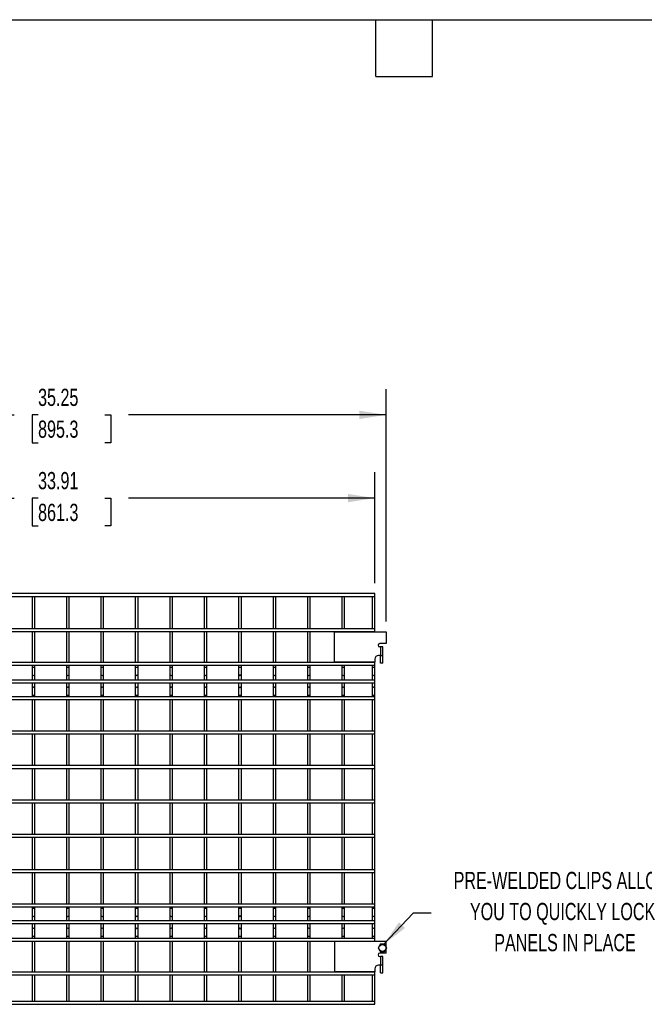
# Model space of a CAD drawing. Header units: inches. Extents: x 0.2 to 10.7, y 0.2 to 7.9.
# Tile 3 of 14: x 3.2 to 6.2, y 2.8 to 7.6. Entities that reach past the tile are written whole.
import ezdxf

# ---------------------------------------------------------------- set-up
doc = ezdxf.new("R2010")
doc.units = ezdxf.units.IN
doc.header["$MEASUREMENT"] = 0
doc.layers.add('DIMENSIONS', color=140, linetype='Continuous', lineweight=25)
doc.layers.add('TEXT', color=140, linetype='Continuous', lineweight=25)
doc.styles.add('SLDTEXTSTYLE0', font='TXT', dxfattribs={"width": 0.7})
doc.dimstyles.new('SLDDIMSTYLE0', dxfattribs={"dimtxt": 0.084961, "dimasz": 0.13, "dimexe": 0, "dimexo": 0.0625, "dimgap": 0.02124, "dimtad": 0, "dimtih": 1, "dimtoh": 1, "dimlfac": 12, "dimrnd": 1e-09, "dimzin": 12, "dimdsep": 46, "dimtxsty": 'SLDTEXTSTYLE0', "dimsah": 1, "dimcen": 0.09, "dimadec": 0, "dimazin": 3, "dimtfac": 1, "dimtofl": 0, "dimtmove": 0, "dimatfit": 3, "dimfxl": 0, "dimfrac": 2, "dimtolj": 1, "dimtzin": 12, "dimarcsym": 0})

# ---------------------------------------------------------------- blocks, each defined once
blk = doc.blocks.new('SW_NOTE_0')
at = {"layer": 'DIMENSIONS', "color": 0, "char_height": 0.5, "attachment_point": 2, "style": 'SLDTEXTSTYLE0'}
for s, insert in [('PRE-WELDED CLIPS ALLOW', (4.508, 0.645)), ('YOU TO QUICKLY LOCK', (4.487, -0.258)), ('PANELS IN PLACE', (4.557, -1.161))]:
    blk.add_mtext(s, dxfattribs=dict(at, insert=insert))
blk = doc.blocks.new('PRE-WELDED')
at = {"layer": 'DIMENSIONS', "color": 140}
blk.add_blockref('SW_NOTE_0', (-0.265, 0.85), dxfattribs=at)
blk = doc.blocks.new('_D')
at = {"layer": 'DIMENSIONS'}
for p, q in [((2.073, 4.832), (2.073, 5.3698)), ((4.8989, 4.832), (4.8989, 5.3698)), ((2.073, 5.2448), (3.1538, 5.2448)), ((3.2689, 5.2448), (3.2404, 5.2448)), ((3.2404, 5.2448), (3.2404, 5.1098)), ((3.5921, 5.2448), (3.6206, 5.2448)), ((3.6206, 5.2448), (3.6206, 5.1098)), ((4.8989, 5.2448), (3.7072, 5.2448)), ((3.2404, 5.1098), (3.2689, 5.1098)), ((3.6206, 5.1098), (3.5921, 5.1098))]:
    blk.add_line(p, q, dxfattribs=at)
for points in [[(2.073, 5.2448), (2.203, 5.2248), (2.203, 5.2648)], [(4.8989, 5.2448), (4.7689, 5.2648), (4.7689, 5.2248)]]:
    blk.add_solid(points, dxfattribs=at)
at = {"layer": 'DIMENSIONS', "char_height": 0.08333, "attachment_point": 1, "style": 'SLDTEXTSTYLE0'}
for s, insert in [('33.91', (3.2689, 5.3712)), ('861.3', (3.2689, 5.2172))]:
    blk.add_mtext(s, dxfattribs=dict(at, insert=insert))
blk = doc.blocks.new('_D_1')
at = {"layer": 'DIMENSIONS'}
for p, q in [((2.0173, 4.6466), (2.0173, 5.7731)), ((4.9546, 4.6466), (4.9546, 5.7731)), ((2.0173, 5.6481), (3.1538, 5.6481)), ((3.2689, 5.6481), (3.2404, 5.6481)), ((3.2404, 5.6481), (3.2404, 5.5131)), ((3.5921, 5.6481), (3.6206, 5.6481)), ((3.6206, 5.6481), (3.6206, 5.5131)), ((4.9546, 5.6481), (3.7072, 5.6481)), ((3.2404, 5.5131), (3.2689, 5.5131)), ((3.6206, 5.5131), (3.5921, 5.5131))]:
    blk.add_line(p, q, dxfattribs=at)
for points in [[(2.0173, 5.6481), (2.1473, 5.6281), (2.1473, 5.6681)], [(4.9546, 5.6481), (4.8246, 5.6681), (4.8246, 5.6281)]]:
    blk.add_solid(points, dxfattribs=at)
at = {"layer": 'DIMENSIONS', "char_height": 0.08333, "attachment_point": 1, "style": 'SLDTEXTSTYLE0'}
for s, insert in [('35.25', (3.2689, 5.7746)), ('895.3', (3.2689, 5.6205))]:
    blk.add_mtext(s, dxfattribs=dict(at, insert=insert))

msp = doc.modelspace()

# ---------------------------------------------------------------- linework, layer by layer
for p, q in [((4.89887, 4.782), (2.07304, 4.782)), ((4.89887, 4.76866), (4.89887, 4.782)), ((2.07304, 4.76866), (4.89887, 4.76866)), ((3.2397, 4.76866), (3.2397, 4.61116)), ((3.25304, 4.61116), (3.25304, 4.76866)), ((3.40637, 4.76866), (3.40637, 4.61116)), ((3.4197, 4.61116), (3.4197, 4.76866)), ((3.57304, 4.76866), (3.57304, 4.61116)), ((3.58637, 4.61116), (3.58637, 4.76866)), ((3.7397, 4.76866), (3.7397, 4.61116)), ((3.75304, 4.61116), (3.75304, 4.76866)), ((3.90637, 4.76866), (3.90637, 4.61116)), ((3.9197, 4.61116), (3.9197, 4.76866)), ((4.07304, 4.76866), (4.07304, 4.61116)), ((4.08637, 4.61116), (4.08637, 4.76866)), ((4.2397, 4.76866), (4.2397, 4.61116)), ((4.25304, 4.61116), (4.25304, 4.76866)), ((4.40637, 4.76866), (4.40637, 4.61116)), ((4.4197, 4.61116), (4.4197, 4.76866)), ((4.57304, 4.76866), (4.57304, 4.61116)), ((4.58637, 4.61116), (4.58637, 4.76866)), ((4.7397, 4.76866), (4.7397, 4.61116)), ((4.75304, 4.61116), (4.75304, 4.76866)), ((4.88554, 4.76866), (4.88554, 4.61116)), ((4.89887, 4.61116), (4.89887, 4.76866)), ((4.89887, 4.61116), (2.07304, 4.61116)), ((2.07304, 4.59783), (4.89887, 4.59783)), ((3.2397, 4.59783), (3.2397, 4.44866)), ((3.25304, 4.44866), (3.25304, 4.59783)), ((3.40637, 4.59783), (3.40637, 4.44866)), ((3.4197, 4.44866), (3.4197, 4.59783)), ((3.57304, 4.59783), (3.57304, 4.44866)), ((3.58637, 4.44866), (3.58637, 4.59783)), ((3.7397, 4.59783), (3.7397, 4.44866)), ((3.75304, 4.44866), (3.75304, 4.59783)), ((3.90637, 4.59783), (3.90637, 4.44866)), ((3.9197, 4.44866), (3.9197, 4.59783)), ((4.07304, 4.59783), (4.07304, 4.44866)), ((4.08637, 4.44866), (4.08637, 4.59783)), ((4.2397, 4.59783), (4.2397, 4.44866)), ((4.25304, 4.44866), (4.25304, 4.59783)), ((4.40637, 4.59783), (4.40637, 4.44866)), ((4.4197, 4.44866), (4.4197, 4.59783)), ((4.57304, 4.59783), (4.57304, 4.44866)), ((4.58637, 4.44866), (4.58637, 4.59783)), ((4.70462, 4.4495), (4.70462, 4.59658)), ((4.70462, 4.59658), (4.95462, 4.59658)), ((4.7397, 4.59783), (4.7397, 4.59658)), ((4.75304, 4.59658), (4.75304, 4.59783)), ((4.88554, 4.59783), (4.88554, 4.59658)), ((4.89887, 4.59783), (4.89887, 4.61116)), ((4.89887, 4.59658), (4.89887, 4.59783)), ((4.95462, 4.59658), (4.95462, 4.54033)), ((4.95462, 4.54033), (4.92295, 4.54033)), ((4.92662, 4.52366), (4.92295, 4.52366)), ((4.92662, 4.52366), (4.92662, 4.482)), ((4.93779, 4.52366), (4.92662, 4.52366)), ((4.93779, 4.482), (4.93779, 4.52366)), ((4.89887, 4.44866), (2.07304, 4.44866)), ((4.89887, 4.4495), (4.70462, 4.4495)), ((4.7397, 4.4495), (4.7397, 4.44866)), ((4.75304, 4.44866), (4.75304, 4.4495)), ((4.88554, 4.4495), (4.88554, 4.44866)), ((4.89887, 4.46383), (4.89887, 4.4495)), ((4.89887, 4.44866), (4.89887, 4.4495)), ((4.89887, 4.43533), (4.89887, 4.44866)), ((4.92662, 4.482), (4.91704, 4.482)), ((4.92662, 4.482), (4.93779, 4.482)), ((4.92662, 4.4455), (4.92662, 4.482)), ((4.93779, 4.4455), (4.92662, 4.4455)), ((4.93779, 4.4455), (4.93779, 4.482)), ((2.07304, 4.43533), (4.89887, 4.43533)), ((3.2397, 4.43533), (3.2397, 4.42425)), ((3.2397, 4.42425), (3.2397, 4.39137)), ((3.24637, 4.42425), (3.2397, 4.42425)), ((3.2397, 4.39137), (3.2397, 4.36351)), ((3.25304, 4.42425), (3.24637, 4.42425)), ((3.25304, 4.42425), (3.25304, 4.43533)), ((3.25304, 4.39137), (3.25304, 4.42425)), ((3.25304, 4.36351), (3.25304, 4.39137)), ((3.40637, 4.43533), (3.40637, 4.42425)), ((3.40637, 4.42425), (3.40637, 4.39137)), ((3.41304, 4.42425), (3.40637, 4.42425)), ((3.40637, 4.39137), (3.40637, 4.36351)), ((3.4197, 4.42425), (3.41304, 4.42425)), ((3.4197, 4.42425), (3.4197, 4.43533)), ((3.4197, 4.39137), (3.4197, 4.42425)), ((3.4197, 4.36351), (3.4197, 4.39137)), ((3.57304, 4.43533), (3.57304, 4.42425)), ((3.57304, 4.42425), (3.57304, 4.39137)), ((3.5797, 4.42425), (3.57304, 4.42425)), ((3.57304, 4.39137), (3.57304, 4.36351)), ((3.58637, 4.42425), (3.5797, 4.42425)), ((3.58637, 4.42425), (3.58637, 4.43533)), ((3.58637, 4.39137), (3.58637, 4.42425)), ((3.58637, 4.36351), (3.58637, 4.39137)), ((3.7397, 4.43533), (3.7397, 4.42425)), ((3.7397, 4.42425), (3.7397, 4.39137)), ((3.74637, 4.42425), (3.7397, 4.42425)), ((3.7397, 4.39137), (3.7397, 4.36351)), ((3.75304, 4.42425), (3.74637, 4.42425)), ((3.75304, 4.42425), (3.75304, 4.43533)), ((3.75304, 4.39137), (3.75304, 4.42425)), ((3.75304, 4.36351), (3.75304, 4.39137)), ((3.90637, 4.43533), (3.90637, 4.42425)), ((3.90637, 4.42425), (3.90637, 4.39137)), ((3.91304, 4.42425), (3.90637, 4.42425)), ((3.90637, 4.39137), (3.90637, 4.36351)), ((3.9197, 4.42425), (3.91304, 4.42425)), ((3.9197, 4.42425), (3.9197, 4.43533)), ((3.9197, 4.39137), (3.9197, 4.42425)), ((3.9197, 4.36351), (3.9197, 4.39137)), ((4.07304, 4.43533), (4.07304, 4.42425)), ((4.07304, 4.42425), (4.07304, 4.39137)), ((4.0797, 4.42425), (4.07304, 4.42425)), ((4.07304, 4.39137), (4.07304, 4.36351)), ((4.08637, 4.42425), (4.0797, 4.42425)), ((4.08637, 4.42425), (4.08637, 4.43533)), ((4.08637, 4.39137), (4.08637, 4.42425)), ((4.08637, 4.36351), (4.08637, 4.39137)), ((4.2397, 4.43533), (4.2397, 4.42425)), ((4.2397, 4.42425), (4.2397, 4.39137)), ((4.24637, 4.42425), (4.2397, 4.42425)), ((4.2397, 4.39137), (4.2397, 4.36351)), ((4.25304, 4.42425), (4.24637, 4.42425)), ((4.25304, 4.42425), (4.25304, 4.43533)), ((4.25304, 4.39137), (4.25304, 4.42425)), ((4.25304, 4.36351), (4.25304, 4.39137)), ((4.40637, 4.43533), (4.40637, 4.42425)), ((4.40637, 4.42425), (4.40637, 4.39137)), ((4.41304, 4.42425), (4.40637, 4.42425)), ((4.40637, 4.39137), (4.40637, 4.36351)), ((4.4197, 4.42425), (4.41304, 4.42425)), ((4.4197, 4.42425), (4.4197, 4.43533)), ((4.4197, 4.39137), (4.4197, 4.42425)), ((4.4197, 4.36351), (4.4197, 4.39137)), ((4.57304, 4.43533), (4.57304, 4.42425)), ((4.57304, 4.42425), (4.57304, 4.39137)), ((4.5797, 4.42425), (4.57304, 4.42425)), ((4.57304, 4.39137), (4.57304, 4.36351)), ((4.58637, 4.42425), (4.5797, 4.42425)), ((4.58637, 4.42425), (4.58637, 4.43533)), ((4.58637, 4.39137), (4.58637, 4.42425)), ((4.58637, 4.36351), (4.58637, 4.39137)), ((4.7397, 4.43533), (4.7397, 4.42425)), ((4.7397, 4.42425), (4.7397, 4.39137)), ((4.74637, 4.42425), (4.7397, 4.42425)), ((4.7397, 4.39137), (4.7397, 4.36351)), ((4.75304, 4.42425), (4.74637, 4.42425)), ((4.75304, 4.42425), (4.75304, 4.43533)), ((4.75304, 4.39137), (4.75304, 4.42425)), ((4.75304, 4.36351), (4.75304, 4.39137)), ((4.88554, 4.43533), (4.88554, 4.42425)), ((4.88554, 4.42425), (4.88554, 4.39137)), ((4.8922, 4.42425), (4.88554, 4.42425)), ((4.88554, 4.39137), (4.88554, 4.36351)), ((4.89887, 4.42425), (4.8922, 4.42425)), ((4.89887, 4.42425), (4.89887, 4.43533)), ((4.89887, 4.39137), (4.89887, 4.42425)), ((4.89887, 4.36351), (4.89887, 4.39137)), ((4.89887, 4.36351), (2.07304, 4.36351)), ((2.07304, 4.35018), (4.89887, 4.35018)), ((3.2397, 4.35018), (3.2397, 4.3217)), ((3.25304, 4.3217), (3.25304, 4.35018)), ((3.40637, 4.35018), (3.40637, 4.3217)), ((3.4197, 4.3217), (3.4197, 4.35018)), ((3.57304, 4.35018), (3.57304, 4.3217)), ((3.58637, 4.3217), (3.58637, 4.35018)), ((3.7397, 4.35018), (3.7397, 4.3217)), ((3.75304, 4.3217), (3.75304, 4.35018)), ((3.90637, 4.35018), (3.90637, 4.3217)), ((3.9197, 4.3217), (3.9197, 4.35018)), ((4.07304, 4.35018), (4.07304, 4.3217)), ((4.08637, 4.3217), (4.08637, 4.35018)), ((4.2397, 4.35018), (4.2397, 4.3217)), ((4.25304, 4.3217), (4.25304, 4.35018)), ((4.40637, 4.35018), (4.40637, 4.3217)), ((4.4197, 4.3217), (4.4197, 4.35018)), ((4.57304, 4.35018), (4.57304, 4.3217)), ((4.58637, 4.3217), (4.58637, 4.35018)), ((4.7397, 4.35018), (4.7397, 4.3217)), ((4.75304, 4.3217), (4.75304, 4.35018)), ((4.88554, 4.35018), (4.88554, 4.3217)), ((4.89887, 4.35018), (4.89887, 4.36351)), ((4.89887, 4.3217), (4.89887, 4.35018)), ((3.2397, 4.3217), (3.2397, 4.28883)), ((3.25304, 4.28883), (3.25304, 4.3217)), ((3.40637, 4.3217), (3.40637, 4.28883)), ((3.4197, 4.28883), (3.4197, 4.3217)), ((3.57304, 4.3217), (3.57304, 4.28883)), ((3.58637, 4.28883), (3.58637, 4.3217)), ((3.7397, 4.3217), (3.7397, 4.28883)), ((3.75304, 4.28883), (3.75304, 4.3217)), ((3.90637, 4.3217), (3.90637, 4.28883)), ((3.9197, 4.28883), (3.9197, 4.3217)), ((4.07304, 4.3217), (4.07304, 4.28883)), ((4.08637, 4.28883), (4.08637, 4.3217)), ((4.2397, 4.3217), (4.2397, 4.28883)), ((4.25304, 4.28883), (4.25304, 4.3217)), ((4.40637, 4.3217), (4.40637, 4.28883)), ((4.4197, 4.28883), (4.4197, 4.3217)), ((4.57304, 4.3217), (4.57304, 4.28883)), ((4.58637, 4.28883), (4.58637, 4.3217)), ((4.7397, 4.3217), (4.7397, 4.28883)), ((4.75304, 4.28883), (4.75304, 4.3217)), ((4.88554, 4.3217), (4.88554, 4.28883)), ((4.89887, 4.28883), (4.89887, 4.3217)), ((4.89887, 4.282), (2.07304, 4.282)), ((2.07304, 4.26866), (4.89887, 4.26866)), ((3.2397, 4.28883), (3.2397, 4.282)), ((3.25304, 4.28883), (3.2397, 4.28883)), ((3.2397, 4.26866), (3.2397, 4.11533)), ((3.25304, 4.282), (3.25304, 4.28883)), ((3.25304, 4.11533), (3.25304, 4.26866)), ((3.40637, 4.28883), (3.40637, 4.282)), ((3.4197, 4.28883), (3.40637, 4.28883)), ((3.40637, 4.26866), (3.40637, 4.11533)), ((3.4197, 4.282), (3.4197, 4.28883)), ((3.4197, 4.11533), (3.4197, 4.26866)), ((3.57304, 4.28883), (3.57304, 4.282)), ((3.58637, 4.28883), (3.57304, 4.28883)), ((3.57304, 4.26866), (3.57304, 4.11533)), ((3.58637, 4.282), (3.58637, 4.28883)), ((3.58637, 4.11533), (3.58637, 4.26866)), ((3.7397, 4.28883), (3.7397, 4.282)), ((3.75304, 4.28883), (3.7397, 4.28883)), ((3.7397, 4.26866), (3.7397, 4.11533)), ((3.75304, 4.282), (3.75304, 4.28883)), ((3.75304, 4.11533), (3.75304, 4.26866)), ((3.90637, 4.28883), (3.90637, 4.282)), ((3.9197, 4.28883), (3.90637, 4.28883)), ((3.90637, 4.26866), (3.90637, 4.11533)), ((3.9197, 4.282), (3.9197, 4.28883)), ((3.9197, 4.11533), (3.9197, 4.26866)), ((4.07304, 4.28883), (4.07304, 4.282)), ((4.08637, 4.28883), (4.07304, 4.28883)), ((4.07304, 4.26866), (4.07304, 4.11533)), ((4.08637, 4.282), (4.08637, 4.28883)), ((4.08637, 4.11533), (4.08637, 4.26866)), ((4.2397, 4.28883), (4.2397, 4.282)), ((4.25304, 4.28883), (4.2397, 4.28883)), ((4.2397, 4.26866), (4.2397, 4.11533)), ((4.25304, 4.282), (4.25304, 4.28883)), ((4.25304, 4.11533), (4.25304, 4.26866)), ((4.40637, 4.28883), (4.40637, 4.282)), ((4.4197, 4.28883), (4.40637, 4.28883)), ((4.40637, 4.26866), (4.40637, 4.11533)), ((4.4197, 4.282), (4.4197, 4.28883)), ((4.4197, 4.11533), (4.4197, 4.26866)), ((4.57304, 4.28883), (4.57304, 4.282)), ((4.58637, 4.28883), (4.57304, 4.28883)), ((4.57304, 4.26866), (4.57304, 4.11533)), ((4.58637, 4.282), (4.58637, 4.28883)), ((4.58637, 4.11533), (4.58637, 4.26866)), ((4.7397, 4.28883), (4.7397, 4.282)), ((4.75304, 4.28883), (4.7397, 4.28883)), ((4.7397, 4.26866), (4.7397, 4.11533)), ((4.75304, 4.282), (4.75304, 4.28883)), ((4.75304, 4.11533), (4.75304, 4.26866)), ((4.88554, 4.28883), (4.88554, 4.282)), ((4.89887, 4.28883), (4.88554, 4.28883)), ((4.88554, 4.26866), (4.88554, 4.11533)), ((4.89887, 4.282), (4.89887, 4.28883)), ((4.89887, 4.26866), (4.89887, 4.282)), ((4.89887, 4.11533), (4.89887, 4.26866)), ((4.89887, 4.11533), (2.07304, 4.11533)), ((4.89887, 4.102), (4.89887, 4.11533)), ((2.07304, 4.102), (4.89887, 4.102)), ((3.2397, 4.102), (3.2397, 3.94866)), ((3.25304, 3.94866), (3.25304, 4.102)), ((3.40637, 4.102), (3.40637, 3.94866)), ((3.4197, 3.94866), (3.4197, 4.102)), ((3.57304, 4.102), (3.57304, 3.94866)), ((3.58637, 3.94866), (3.58637, 4.102)), ((3.7397, 4.102), (3.7397, 3.94866)), ((3.75304, 3.94866), (3.75304, 4.102)), ((3.90637, 4.102), (3.90637, 3.94866)), ((3.9197, 3.94866), (3.9197, 4.102)), ((4.07304, 4.102), (4.07304, 3.94866)), ((4.08637, 3.94866), (4.08637, 4.102)), ((4.2397, 4.102), (4.2397, 3.94866)), ((4.25304, 3.94866), (4.25304, 4.102)), ((4.40637, 4.102), (4.40637, 3.94866)), ((4.4197, 3.94866), (4.4197, 4.102)), ((4.57304, 4.102), (4.57304, 3.94866)), ((4.58637, 3.94866), (4.58637, 4.102)), ((4.7397, 4.102), (4.7397, 3.94866)), ((4.75304, 3.94866), (4.75304, 4.102)), ((4.88554, 4.102), (4.88554, 3.94866)), ((4.89887, 3.94866), (4.89887, 4.102)), ((4.89887, 3.94866), (2.07304, 3.94866)), ((2.07304, 3.93533), (4.89887, 3.93533)), ((3.2397, 3.93533), (3.2397, 3.782)), ((3.25304, 3.782), (3.25304, 3.93533)), ((3.40637, 3.93533), (3.40637, 3.782)), ((3.4197, 3.782), (3.4197, 3.93533)), ((3.57304, 3.93533), (3.57304, 3.782)), ((3.58637, 3.782), (3.58637, 3.93533)), ((3.7397, 3.93533), (3.7397, 3.782)), ((3.75304, 3.782), (3.75304, 3.93533)), ((3.90637, 3.93533), (3.90637, 3.782)), ((3.9197, 3.782), (3.9197, 3.93533)), ((4.07304, 3.93533), (4.07304, 3.782)), ((4.08637, 3.782), (4.08637, 3.93533)), ((4.2397, 3.93533), (4.2397, 3.782)), ((4.25304, 3.782), (4.25304, 3.93533)), ((4.40637, 3.93533), (4.40637, 3.782)), ((4.4197, 3.782), (4.4197, 3.93533)), ((4.57304, 3.93533), (4.57304, 3.782)), ((4.58637, 3.782), (4.58637, 3.93533)), ((4.7397, 3.93533), (4.7397, 3.782)), ((4.75304, 3.782), (4.75304, 3.93533)), ((4.88554, 3.93533), (4.88554, 3.782)), ((4.89887, 3.93533), (4.89887, 3.94866)), ((4.89887, 3.782), (4.89887, 3.93533)), ((4.89887, 3.782), (2.07304, 3.782)), ((2.07304, 3.76866), (4.89887, 3.76866)), ((3.2397, 3.76866), (3.2397, 3.61533)), ((3.25304, 3.61533), (3.25304, 3.76866)), ((3.40637, 3.76866), (3.40637, 3.61533)), ((3.4197, 3.61533), (3.4197, 3.76866)), ((3.57304, 3.76866), (3.57304, 3.61533)), ((3.58637, 3.61533), (3.58637, 3.76866)), ((3.7397, 3.76866), (3.7397, 3.61533)), ((3.75304, 3.61533), (3.75304, 3.76866)), ((3.90637, 3.76866), (3.90637, 3.61533)), ((3.9197, 3.61533), (3.9197, 3.76866)), ((4.07304, 3.76866), (4.07304, 3.61533)), ((4.08637, 3.61533), (4.08637, 3.76866)), ((4.2397, 3.76866), (4.2397, 3.61533)), ((4.25304, 3.61533), (4.25304, 3.76866)), ((4.40637, 3.76866), (4.40637, 3.61533)), ((4.4197, 3.61533), (4.4197, 3.76866)), ((4.57304, 3.76866), (4.57304, 3.61533)), ((4.58637, 3.61533), (4.58637, 3.76866)), ((4.7397, 3.76866), (4.7397, 3.61533)), ((4.75304, 3.61533), (4.75304, 3.76866)), ((4.88554, 3.76866), (4.88554, 3.61533)), ((4.89887, 3.76866), (4.89887, 3.782)), ((4.89887, 3.61533), (4.89887, 3.76866)), ((4.89887, 3.61533), (2.07304, 3.61533)), ((2.07304, 3.602), (4.89887, 3.602)), ((3.2397, 3.602), (3.2397, 3.4445)), ((3.25304, 3.4445), (3.25304, 3.602)), ((3.40637, 3.602), (3.40637, 3.4445)), ((3.4197, 3.4445), (3.4197, 3.602)), ((3.57304, 3.602), (3.57304, 3.4445)), ((3.58637, 3.4445), (3.58637, 3.602)), ((3.7397, 3.602), (3.7397, 3.4445)), ((3.75304, 3.4445), (3.75304, 3.602)), ((3.90637, 3.602), (3.90637, 3.4445)), ((3.9197, 3.4445), (3.9197, 3.602)), ((4.07304, 3.602), (4.07304, 3.4445)), ((4.08637, 3.4445), (4.08637, 3.602)), ((4.2397, 3.602), (4.2397, 3.4445)), ((4.25304, 3.4445), (4.25304, 3.602)), ((4.40637, 3.602), (4.40637, 3.4445)), ((4.4197, 3.4445), (4.4197, 3.602)), ((4.57304, 3.602), (4.57304, 3.4445)), ((4.58637, 3.4445), (4.58637, 3.602)), ((4.7397, 3.602), (4.7397, 3.4445)), ((4.75304, 3.4445), (4.75304, 3.602)), ((4.88554, 3.602), (4.88554, 3.4445)), ((4.89887, 3.602), (4.89887, 3.61533)), ((4.89887, 3.4445), (4.89887, 3.602)), ((4.89887, 3.4445), (2.07304, 3.4445)), ((4.89887, 3.43116), (4.89887, 3.4445)), ((2.07304, 3.43116), (4.89887, 3.43116)), ((3.2397, 3.43116), (3.2397, 3.27783)), ((3.25304, 3.27783), (3.25304, 3.43116)), ((3.40637, 3.43116), (3.40637, 3.27783)), ((3.4197, 3.27783), (3.4197, 3.43116)), ((3.57304, 3.43116), (3.57304, 3.27783)), ((3.58637, 3.27783), (3.58637, 3.43116)), ((3.7397, 3.43116), (3.7397, 3.27783)), ((3.75304, 3.27783), (3.75304, 3.43116)), ((3.90637, 3.43116), (3.90637, 3.27783)), ((3.9197, 3.27783), (3.9197, 3.43116)), ((4.07304, 3.43116), (4.07304, 3.27783)), ((4.08637, 3.27783), (4.08637, 3.43116)), ((4.2397, 3.43116), (4.2397, 3.27783)), ((4.25304, 3.27783), (4.25304, 3.43116)), ((4.40637, 3.43116), (4.40637, 3.27783)), ((4.4197, 3.27783), (4.4197, 3.43116)), ((4.57304, 3.43116), (4.57304, 3.27783)), ((4.58637, 3.27783), (4.58637, 3.43116)), ((4.7397, 3.43116), (4.7397, 3.27783)), ((4.75304, 3.27783), (4.75304, 3.43116)), ((4.88554, 3.43116), (4.88554, 3.27783)), ((4.89887, 3.27783), (4.89887, 3.43116)), ((4.89887, 3.27783), (2.07304, 3.27783)), ((2.07304, 3.2645), (4.89887, 3.2645)), ((3.2397, 3.2645), (3.2397, 3.25758)), ((3.2397, 3.25758), (3.2397, 3.2247)), ((3.2397, 3.25758), (3.25304, 3.25758)), ((3.25304, 3.25758), (3.25304, 3.2645)), ((3.25304, 3.2247), (3.25304, 3.25758)), ((3.40637, 3.2645), (3.40637, 3.25758)), ((3.40637, 3.25758), (3.40637, 3.2247)), ((3.40637, 3.25758), (3.4197, 3.25758)), ((3.4197, 3.25758), (3.4197, 3.2645)), ((3.4197, 3.2247), (3.4197, 3.25758)), ((3.57304, 3.2645), (3.57304, 3.25758)), ((3.57304, 3.25758), (3.57304, 3.2247)), ((3.57304, 3.25758), (3.58637, 3.25758)), ((3.58637, 3.25758), (3.58637, 3.2645)), ((3.58637, 3.2247), (3.58637, 3.25758)), ((3.7397, 3.2645), (3.7397, 3.25758)), ((3.7397, 3.25758), (3.7397, 3.2247)), ((3.7397, 3.25758), (3.75304, 3.25758)), ((3.75304, 3.25758), (3.75304, 3.2645)), ((3.75304, 3.2247), (3.75304, 3.25758)), ((3.90637, 3.2645), (3.90637, 3.25758)), ((3.90637, 3.25758), (3.90637, 3.2247)), ((3.90637, 3.25758), (3.9197, 3.25758)), ((3.9197, 3.25758), (3.9197, 3.2645)), ((3.9197, 3.2247), (3.9197, 3.25758)), ((4.07304, 3.2645), (4.07304, 3.25758)), ((4.07304, 3.25758), (4.07304, 3.2247)), ((4.07304, 3.25758), (4.08637, 3.25758)), ((4.08637, 3.25758), (4.08637, 3.2645)), ((4.08637, 3.2247), (4.08637, 3.25758)), ((4.2397, 3.2645), (4.2397, 3.25758)), ((4.2397, 3.25758), (4.2397, 3.2247)), ((4.2397, 3.25758), (4.25304, 3.25758)), ((4.25304, 3.25758), (4.25304, 3.2645)), ((4.25304, 3.2247), (4.25304, 3.25758)), ((4.40637, 3.2645), (4.40637, 3.25758)), ((4.40637, 3.25758), (4.40637, 3.2247)), ((4.40637, 3.25758), (4.4197, 3.25758)), ((4.4197, 3.25758), (4.4197, 3.2645)), ((4.4197, 3.2247), (4.4197, 3.25758)), ((4.57304, 3.2645), (4.57304, 3.25758)), ((4.57304, 3.25758), (4.57304, 3.2247)), ((4.57304, 3.25758), (4.58637, 3.25758)), ((4.58637, 3.25758), (4.58637, 3.2645)), ((4.58637, 3.2247), (4.58637, 3.25758)), ((4.7397, 3.2645), (4.7397, 3.25758)), ((4.7397, 3.25758), (4.7397, 3.2247)), ((4.7397, 3.25758), (4.75304, 3.25758)), ((4.75304, 3.25758), (4.75304, 3.2645)), ((4.75304, 3.2247), (4.75304, 3.25758)), ((4.88554, 3.2645), (4.88554, 3.25758)), ((4.88554, 3.25758), (4.88554, 3.2247)), ((4.88554, 3.25758), (4.89887, 3.25758)), ((4.89887, 3.2645), (4.89887, 3.27783)), ((4.89887, 3.25758), (4.89887, 3.2645)), ((4.89887, 3.2247), (4.89887, 3.25758)), ((4.89887, 3.19685), (2.07304, 3.19685)), ((3.2397, 3.2247), (3.2397, 3.19685)), ((3.25304, 3.19685), (3.25304, 3.2247)), ((3.40637, 3.2247), (3.40637, 3.19685)), ((3.4197, 3.19685), (3.4197, 3.2247)), ((3.57304, 3.2247), (3.57304, 3.19685)), ((3.58637, 3.19685), (3.58637, 3.2247)), ((3.7397, 3.2247), (3.7397, 3.19685)), ((3.75304, 3.19685), (3.75304, 3.2247)), ((3.90637, 3.2247), (3.90637, 3.19685)), ((3.9197, 3.19685), (3.9197, 3.2247)), ((4.07304, 3.2247), (4.07304, 3.19685)), ((4.08637, 3.19685), (4.08637, 3.2247)), ((4.2397, 3.2247), (4.2397, 3.19685)), ((4.25304, 3.19685), (4.25304, 3.2247)), ((4.40637, 3.2247), (4.40637, 3.19685)), ((4.4197, 3.19685), (4.4197, 3.2247)), ((4.57304, 3.2247), (4.57304, 3.19685)), ((4.58637, 3.19685), (4.58637, 3.2247)), ((4.7397, 3.2247), (4.7397, 3.19685)), ((4.75304, 3.19685), (4.75304, 3.2247)), ((4.88554, 3.2247), (4.88554, 3.19685)), ((4.89887, 3.19685), (4.89887, 3.2247)), ((4.89887, 3.18351), (4.89887, 3.19685)), ((2.07304, 3.18351), (4.89887, 3.18351)), ((3.2397, 3.18351), (3.2397, 3.15504)), ((3.2397, 3.15504), (3.2397, 3.12216)), ((3.25304, 3.15504), (3.25304, 3.18351)), ((3.25304, 3.12216), (3.25304, 3.15504)), ((3.40637, 3.18351), (3.40637, 3.15504)), ((3.40637, 3.15504), (3.40637, 3.12216)), ((3.4197, 3.15504), (3.4197, 3.18351)), ((3.4197, 3.12216), (3.4197, 3.15504)), ((3.57304, 3.18351), (3.57304, 3.15504)), ((3.57304, 3.15504), (3.57304, 3.12216)), ((3.58637, 3.15504), (3.58637, 3.18351)), ((3.58637, 3.12216), (3.58637, 3.15504)), ((3.7397, 3.18351), (3.7397, 3.15504)), ((3.7397, 3.15504), (3.7397, 3.12216)), ((3.75304, 3.15504), (3.75304, 3.18351)), ((3.75304, 3.12216), (3.75304, 3.15504)), ((3.90637, 3.18351), (3.90637, 3.15504)), ((3.90637, 3.15504), (3.90637, 3.12216)), ((3.9197, 3.15504), (3.9197, 3.18351)), ((3.9197, 3.12216), (3.9197, 3.15504)), ((4.07304, 3.18351), (4.07304, 3.15504)), ((4.07304, 3.15504), (4.07304, 3.12216)), ((4.08637, 3.15504), (4.08637, 3.18351)), ((4.08637, 3.12216), (4.08637, 3.15504)), ((4.2397, 3.18351), (4.2397, 3.15504)), ((4.2397, 3.15504), (4.2397, 3.12216)), ((4.25304, 3.15504), (4.25304, 3.18351)), ((4.25304, 3.12216), (4.25304, 3.15504)), ((4.40637, 3.18351), (4.40637, 3.15504)), ((4.40637, 3.15504), (4.40637, 3.12216)), ((4.4197, 3.15504), (4.4197, 3.18351)), ((4.4197, 3.12216), (4.4197, 3.15504)), ((4.57304, 3.18351), (4.57304, 3.15504)), ((4.57304, 3.15504), (4.57304, 3.12216)), ((4.58637, 3.15504), (4.58637, 3.18351)), ((4.58637, 3.12216), (4.58637, 3.15504)), ((4.7397, 3.18351), (4.7397, 3.15504)), ((4.7397, 3.15504), (4.7397, 3.12216)), ((4.75304, 3.15504), (4.75304, 3.18351)), ((4.75304, 3.12216), (4.75304, 3.15504)), ((4.88554, 3.18351), (4.88554, 3.15504)), ((4.88554, 3.15504), (4.88554, 3.12216)), ((4.89887, 3.15504), (4.89887, 3.18351)), ((4.89887, 3.12216), (4.89887, 3.15504)), ((4.89887, 3.11116), (2.07304, 3.11116)), ((3.2397, 3.12216), (3.2397, 3.11116)), ((3.2397, 3.12216), (3.24637, 3.12216)), ((3.24637, 3.12216), (3.25304, 3.12216)), ((3.25304, 3.11116), (3.25304, 3.12216)), ((3.40637, 3.12216), (3.40637, 3.11116)), ((3.40637, 3.12216), (3.41304, 3.12216)), ((3.41304, 3.12216), (3.4197, 3.12216)), ((3.4197, 3.11116), (3.4197, 3.12216)), ((3.57304, 3.12216), (3.57304, 3.11116)), ((3.57304, 3.12216), (3.5797, 3.12216)), ((3.5797, 3.12216), (3.58637, 3.12216)), ((3.58637, 3.11116), (3.58637, 3.12216)), ((3.7397, 3.12216), (3.7397, 3.11116)), ((3.7397, 3.12216), (3.74637, 3.12216)), ((3.74637, 3.12216), (3.75304, 3.12216)), ((3.75304, 3.11116), (3.75304, 3.12216)), ((3.90637, 3.12216), (3.90637, 3.11116)), ((3.90637, 3.12216), (3.91304, 3.12216)), ((3.91304, 3.12216), (3.9197, 3.12216)), ((3.9197, 3.11116), (3.9197, 3.12216)), ((4.07304, 3.12216), (4.07304, 3.11116)), ((4.07304, 3.12216), (4.0797, 3.12216)), ((4.0797, 3.12216), (4.08637, 3.12216)), ((4.08637, 3.11116), (4.08637, 3.12216)), ((4.2397, 3.12216), (4.2397, 3.11116)), ((4.2397, 3.12216), (4.24637, 3.12216)), ((4.24637, 3.12216), (4.25304, 3.12216)), ((4.25304, 3.11116), (4.25304, 3.12216)), ((4.40637, 3.12216), (4.40637, 3.11116)), ((4.40637, 3.12216), (4.41304, 3.12216)), ((4.41304, 3.12216), (4.4197, 3.12216)), ((4.4197, 3.11116), (4.4197, 3.12216)), ((4.57304, 3.12216), (4.57304, 3.11116)), ((4.57304, 3.12216), (4.5797, 3.12216)), ((4.5797, 3.12216), (4.58637, 3.12216)), ((4.58637, 3.11116), (4.58637, 3.12216)), ((4.7397, 3.12216), (4.7397, 3.11116)), ((4.7397, 3.12216), (4.74637, 3.12216)), ((4.74637, 3.12216), (4.75304, 3.12216)), ((4.75304, 3.11116), (4.75304, 3.12216)), ((4.88554, 3.12216), (4.88554, 3.11116)), ((4.88554, 3.12216), (4.8922, 3.12216)), ((4.8922, 3.12216), (4.89887, 3.12216)), ((4.89887, 3.11116), (4.89887, 3.12216)), ((4.89887, 3.09783), (4.89887, 3.11116)), ((2.07304, 3.09783), (4.89887, 3.09783)), ((3.2397, 3.09783), (3.2397, 2.94866)), ((3.25304, 2.94866), (3.25304, 3.09783)), ((3.40637, 3.09783), (3.40637, 2.94866)), ((3.4197, 2.94866), (3.4197, 3.09783)), ((3.57304, 3.09783), (3.57304, 2.94866)), ((3.58637, 2.94866), (3.58637, 3.09783)), ((3.7397, 3.09783), (3.7397, 2.94866)), ((3.75304, 2.94866), (3.75304, 3.09783)), ((3.90637, 3.09783), (3.90637, 2.94866)), ((3.9197, 2.94866), (3.9197, 3.09783)), ((4.07304, 3.09783), (4.07304, 2.94866)), ((4.08637, 2.94866), (4.08637, 3.09783)), ((4.2397, 3.09783), (4.2397, 2.94866)), ((4.25304, 2.94866), (4.25304, 3.09783)), ((4.40637, 3.09783), (4.40637, 2.94866)), ((4.4197, 2.94866), (4.4197, 3.09783)), ((4.57304, 3.09783), (4.57304, 2.94866)), ((4.58637, 2.94866), (4.58637, 3.09783)), ((4.70462, 3.09658), (4.70462, 2.9495)), ((4.95462, 3.09658), (4.70462, 3.09658)), ((4.7397, 3.09783), (4.7397, 3.09658)), ((4.75304, 3.09658), (4.75304, 3.09783)), ((4.88554, 3.09783), (4.88554, 3.09658)), ((4.89887, 3.09658), (4.89887, 3.09783)), ((4.95462, 3.07045), (4.95462, 3.09658)), ((4.95462, 3.04033), (4.95462, 3.06104)), ((4.95462, 3.04033), (4.92295, 3.04033)), ((4.92295, 3.02366), (4.92662, 3.02366)), ((4.92662, 3.02366), (4.92662, 2.982)), ((4.93779, 3.02366), (4.92662, 3.02366)), ((4.93779, 2.982), (4.93779, 3.02366)), ((4.89887, 2.96383), (4.89887, 2.9495)), ((4.92662, 2.982), (4.91704, 2.982)), ((4.93779, 2.982), (4.92662, 2.982)), ((4.92737, 2.9455), (4.92737, 2.982)), ((4.93779, 2.9455), (4.93779, 2.982)), ((4.89887, 2.94866), (2.07304, 2.94866)), ((2.07304, 2.93533), (4.89887, 2.93533)), ((3.2397, 2.93533), (3.2397, 2.80575)), ((3.25304, 2.80575), (3.25304, 2.93533)), ((3.40637, 2.93533), (3.40637, 2.80575)), ((3.4197, 2.80575), (3.4197, 2.93533)), ((3.57304, 2.93533), (3.57304, 2.80575)), ((3.58637, 2.80575), (3.58637, 2.93533)), ((3.7397, 2.93533), (3.7397, 2.80575)), ((3.75304, 2.80575), (3.75304, 2.93533)), ((3.90637, 2.93533), (3.90637, 2.80575)), ((3.9197, 2.80575), (3.9197, 2.93533)), ((4.07304, 2.93533), (4.07304, 2.80575)), ((4.08637, 2.80575), (4.08637, 2.93533)), ((4.2397, 2.93533), (4.2397, 2.80575)), ((4.25304, 2.80575), (4.25304, 2.93533)), ((4.40637, 2.93533), (4.40637, 2.80575)), ((4.4197, 2.80575), (4.4197, 2.93533)), ((4.57304, 2.93533), (4.57304, 2.80575)), ((4.58637, 2.80575), (4.58637, 2.93533)), ((4.89887, 2.9495), (4.70462, 2.9495)), ((4.7397, 2.9495), (4.7397, 2.94866)), ((4.7397, 2.93533), (4.7397, 2.80575)), ((4.75304, 2.94866), (4.75304, 2.9495)), ((4.75304, 2.80575), (4.75304, 2.93533)), ((4.88554, 2.9495), (4.88554, 2.94866)), ((4.88554, 2.93533), (4.88554, 2.80575)), ((4.89887, 2.94866), (4.89887, 2.9495)), ((4.89887, 2.93533), (4.89887, 2.94866)), ((4.89887, 2.80575), (4.89887, 2.93533)), ((4.92737, 2.9455), (4.93779, 2.9455)), ((4.89887, 2.80575), (2.07304, 2.80575)), ((2.07304, 2.79241), (4.89887, 2.79241)), ((4.89887, 2.79241), (4.89887, 2.80575))]:
    msp.add_line(p, q)
msp.add_circle((4.93629, 3.06575), 0.01692)
for centre, radius, start, end in [((4.92295, 4.532), 0.00833, 90, 270), ((4.91704, 4.46383), 0.01817, 90, 180), ((3.24637, 4.39137), 0.00667, 180, 0), ((3.41304, 4.39137), 0.00667, 180, 0), ((3.5797, 4.39137), 0.00667, 180, 0), ((3.74637, 4.39137), 0.00667, 180, 0), ((3.91304, 4.39137), 0.00667, 180, 0), ((4.0797, 4.39137), 0.00667, 180, 0), ((4.24637, 4.39137), 0.00667, 180, 0), ((4.41304, 4.39137), 0.00667, 180, 0), ((4.5797, 4.39137), 0.00667, 180, 0), ((4.74637, 4.39137), 0.00667, 180, 0), ((4.8922, 4.39137), 0.00667, 180, 0), ((3.24637, 4.3217), 0.00667, 90, 180), ((3.24637, 4.3217), 0.00667, 0, 90), ((3.41304, 4.3217), 0.00667, 90, 180), ((3.41304, 4.3217), 0.00667, 0, 90), ((3.5797, 4.3217), 0.00667, 90, 180), ((3.5797, 4.3217), 0.00667, 0, 90), ((3.74637, 4.3217), 0.00667, 90, 180), ((3.74637, 4.3217), 0.00667, 0, 90), ((3.91304, 4.3217), 0.00667, 90, 180), ((3.91304, 4.3217), 0.00667, 0, 90), ((4.0797, 4.3217), 0.00667, 90, 180), ((4.0797, 4.3217), 0.00667, 0, 90), ((4.24637, 4.3217), 0.00667, 90, 180), ((4.24637, 4.3217), 0.00667, 0, 90), ((4.41304, 4.3217), 0.00667, 90, 180), ((4.41304, 4.3217), 0.00667, 0, 90), ((4.5797, 4.3217), 0.00667, 90, 180), ((4.5797, 4.3217), 0.00667, 0, 90), ((4.74637, 4.3217), 0.00667, 90, 180), ((4.74637, 4.3217), 0.00667, 0, 90), ((4.8922, 4.3217), 0.00667, 90, 180), ((4.8922, 4.3217), 0.00667, 0, 90), ((3.24637, 3.2247), 0.00667, 180, 270), ((3.24637, 3.2247), 0.00667, 270, 0), ((3.41304, 3.2247), 0.00667, 180, 270), ((3.41304, 3.2247), 0.00667, 270, 0), ((3.5797, 3.2247), 0.00667, 180, 270), ((3.5797, 3.2247), 0.00667, 270, 0), ((3.74637, 3.2247), 0.00667, 180, 270), ((3.74637, 3.2247), 0.00667, 270, 0), ((3.91304, 3.2247), 0.00667, 180, 270), ((3.91304, 3.2247), 0.00667, 270, 0), ((4.0797, 3.2247), 0.00667, 180, 270), ((4.0797, 3.2247), 0.00667, 270, 0), ((4.24637, 3.2247), 0.00667, 180, 270), ((4.24637, 3.2247), 0.00667, 270, 0), ((4.41304, 3.2247), 0.00667, 180, 270), ((4.41304, 3.2247), 0.00667, 270, 0), ((4.5797, 3.2247), 0.00667, 180, 270), ((4.5797, 3.2247), 0.00667, 270, 0), ((4.74637, 3.2247), 0.00667, 180, 270), ((4.74637, 3.2247), 0.00667, 270, 0), ((4.8922, 3.2247), 0.00667, 180, 270), ((4.8922, 3.2247), 0.00667, 270, 0), ((3.24637, 3.15504), 0.00667, 0, 180), ((3.41304, 3.15504), 0.00667, 0, 180), ((3.5797, 3.15504), 0.00667, 0, 180), ((3.74637, 3.15504), 0.00667, 0, 180), ((3.91304, 3.15504), 0.00667, 0, 180), ((4.0797, 3.15504), 0.00667, 0, 180), ((4.24637, 3.15504), 0.00667, 0, 180), ((4.41304, 3.15504), 0.00667, 0, 180), ((4.5797, 3.15504), 0.00667, 0, 180), ((4.74637, 3.15504), 0.00667, 0, 180), ((4.8922, 3.15504), 0.00667, 0, 180), ((4.92295, 3.032), 0.00833, 90, 270), ((4.91704, 2.96383), 0.01817, 90, 180)]:
    msp.add_arc(centre, radius, start, end)
for points in [[(4.92576, 3.08398), (4.92404, 3.081), (4.9223, 3.07798), (4.92006, 3.0741), (4.91961, 3.07333), (4.91872, 3.07179), (4.91828, 3.07102), (4.91697, 3.06874), (4.9161, 3.06724), (4.91524, 3.06575)], [(4.91524, 3.06575), (4.91696, 3.06277), (4.9187, 3.05975), (4.92094, 3.05587), (4.92139, 3.0551), (4.92228, 3.05356), (4.92272, 3.05279), (4.92404, 3.05051), (4.9249, 3.04901), (4.92576, 3.04752)], [(4.94681, 3.08398), (4.94338, 3.08398), (4.93989, 3.08398), (4.93541, 3.08398), (4.93451, 3.08398), (4.93274, 3.08398), (4.93185, 3.08398), (4.92922, 3.08398), (4.92748, 3.08398), (4.92576, 3.08398)], [(4.95734, 3.06575), (4.95562, 3.06872), (4.95387, 3.07174), (4.95164, 3.07562), (4.95119, 3.0764), (4.9503, 3.07794), (4.94986, 3.0787), (4.94854, 3.08098), (4.94767, 3.08249), (4.94681, 3.08398)], [(4.94681, 3.04752), (4.94853, 3.05049), (4.95027, 3.05351), (4.95251, 3.05739), (4.95296, 3.05817), (4.95385, 3.05971), (4.95429, 3.06047), (4.95561, 3.06275), (4.95648, 3.06426), (4.95734, 3.06575)], [(4.92576, 3.04752), (4.9292, 3.04752), (4.93269, 3.04752), (4.93716, 3.04752), (4.93806, 3.04752), (4.93984, 3.04752), (4.94072, 3.04752), (4.94336, 3.04752), (4.94509, 3.04752), (4.94681, 3.04752)]]:
    msp.add_open_spline(points, degree=3, knots=[0, 0, 0, 0, 0.5, 0.5, 0.625, 0.625, 0.75, 0.75, 1, 1, 1, 1])
at = {"layer": 'DIMENSIONS', "flags": 128}
msp.add_lwpolyline([(5.17251, 3.23316), (5.08556, 3.23316), (4.94101, 3.08199)], dxfattribs=at)
at = {"layer": 'DIMENSIONS'}
msp.add_solid([(4.94101, 3.08199), (5.0453, 3.16213), (5.01639, 3.18977)], dxfattribs=at)
at = {"layer": 'TEXT'}
for p, q in [((0.22917, 7.5625), (9.85417, 7.5625)), ((4.90417, 7.2875), (4.90417, 7.5625)), ((5.17917, 7.2875), (5.17917, 7.5625)), ((4.90417, 7.2875), (5.17917, 7.2875))]:
    msp.add_line(p, q, dxfattribs=at)

# ---------------------------------------------------------------- block references
at = {"layer": 'DIMENSIONS', "xscale": 0.1666666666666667, "yscale": 0.1666666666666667, "zscale": 0.1666666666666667}
msp.add_blockref('PRE-WELDED', (5.10461, 3.18495), dxfattribs=at)

# ---------------------------------------------------------------- dimensions: what is measured, and where the dimension line sits
at = {"layer": 'DIMENSIONS'}
for base, p1, p2, picture, middle in [((4.95462, 5.64814), (2.01729, 4.59658), (4.95462, 4.59658), '_D_1', (3.43051, 5.64814)), ((2.07304, 5.24478), (4.89887, 4.782), (2.07304, 4.782), '_D', (3.43051, 5.24478))]:
    dim = msp.add_linear_dim(base=base, p1=p1, p2=p2, dimstyle='SLDDIMSTYLE0', dxfattribs=at)
    dim.commit()
    dim.dimension.update_dxf_attribs({"geometry": picture, "text_midpoint": middle, "dimtype": 160})

doc.saveas('drawing.dxf')
